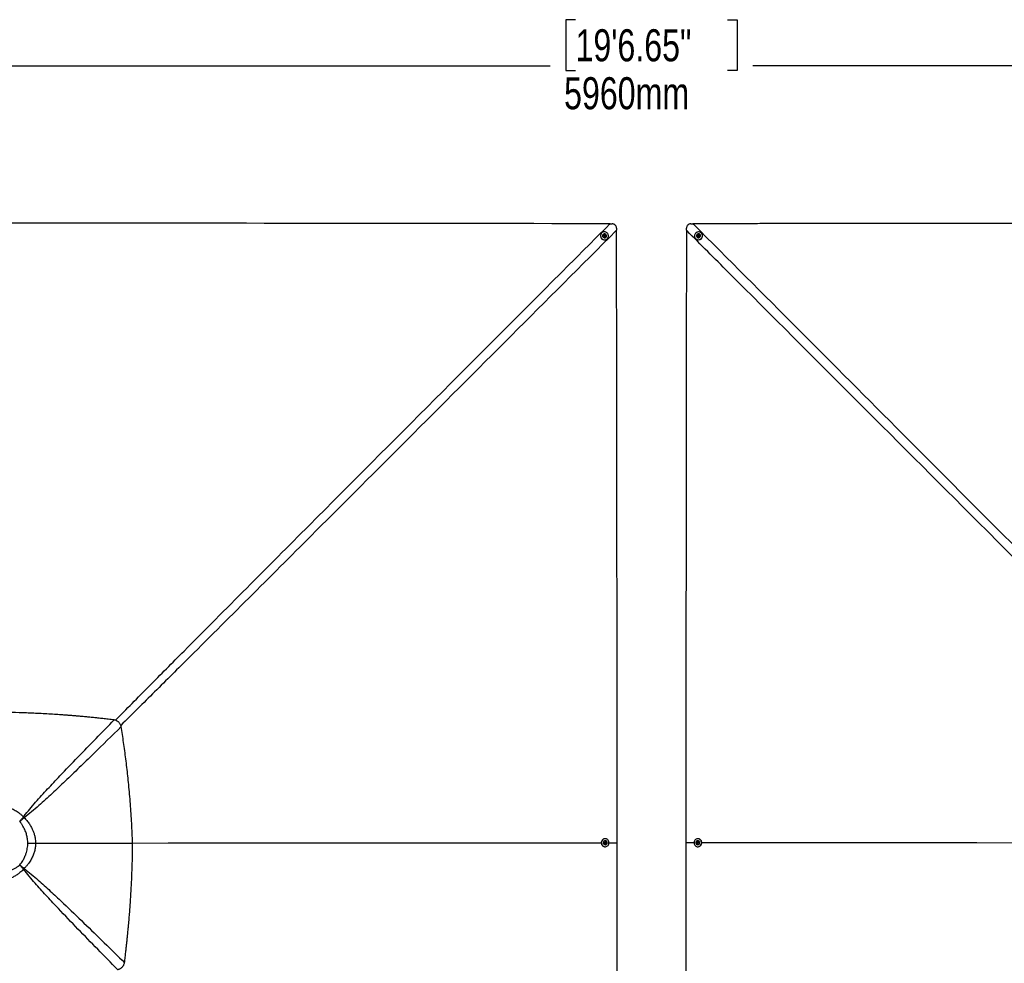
# Model space of a CAD drawing. Header units: millimetres. Extents: x 10 to 13239, y 20 to 10604.
# Tile 85 of 130: x 2469 to 4773, y 8396 to 10604. Entities that reach past the tile are written whole.
import ezdxf

# ---------------------------------------------------------------- set-up
doc = ezdxf.new("R2010")
doc.units = ezdxf.units.MM
doc.layers.add('COMPONENT_GEOMETRY', color=7, linetype='Continuous')
doc.styles.add('SLDTEXTSTYLE0', font='TXT', dxfattribs={"width": 0.75})
doc.dimstyles.new('SLDDIMSTYLE0', dxfattribs={"dimtxt": 75, "dimasz": 3.302, "dimexe": 0, "dimexo": 0.0625, "dimgap": 18.75, "dimtad": 0, "dimtih": 1, "dimtoh": 1, "dimdec": 0, "dimrnd": 1e-09, "dimzin": 12, "dimdsep": 46, "dimtxsty": 'SLDTEXTSTYLE0', "dimsah": 1, "dimcen": 0.09, "dimadec": 0, "dimazin": 3, "dimtfac": 1, "dimtdec": 0, "dimtofl": 0, "dimtmove": 0, "dimatfit": 3, "dimfxl": 1, "dimfrac": 2, "dimtolj": 1, "dimtzin": 12, "dimarcsym": 0})

# ---------------------------------------------------------------- blocks, each defined once
blk = doc.blocks.new('_D')
at = {"layer": 'COMPONENT_GEOMETRY', "color": 7}
for p, q in [((3769.6, 10604.5), (3746.7, 10604.5)), ((3746.7, 10604.5), (3746.7, 10485.4)), ((4125.1, 10604.5), (4148, 10604.5)), ((4148, 10604.5), (4148, 10485.4)), ((967.3, 8679.9), (967.3, 10499.6)), ((967.3, 10496.4), (3710.5, 10496.4)), ((3746.7, 10485.4), (3769.6, 10485.4)), ((4148, 10485.4), (4125.1, 10485.4)), ((6927.4, 10496.4), (4184.2, 10496.4)), ((6927.4, 8679.9), (6927.4, 10499.6))]:
    blk.add_line(p, q, dxfattribs=at)
for points in [[(967.3, 10496.4), (970.6, 10495.9), (970.6, 10496.9)], [(6927.4, 10496.4), (6924.1, 10496.9), (6924.1, 10495.9)]]:
    blk.add_solid(points, dxfattribs=at)
at = {"layer": 'COMPONENT_GEOMETRY', "color": 7, "char_height": 75, "attachment_point": 1, "style": 'SLDTEXTSTYLE0'}
for s, insert in [('19\'6.65"', (3769.6, 10582.1)), ('5960mm', (3742.8, 10469.9))]:
    blk.add_mtext(s, dxfattribs=dict(at, insert=insert))

msp = doc.modelspace()

# ---------------------------------------------------------------- linework, layer by layer
at = {"color": 7, "linetype": 'Continuous', "lineweight": 25}
for p, q in [((3850.35, 10126.99), (3854.98, 10126.93)), ((3865.59, 10116.31), (3865.65, 10111.7)), ((4029.04, 10111.68), (4029.1, 10116.31)), ((4039.72, 10126.92), (4044.36, 10126.99)), ((3830.78, 10105.37), (3830.41, 10105.01)), ((3834.12, 10102.14), (3834.04, 10102.06)), ((3836.29, 10098.98), (3836.83, 10100.56)), ((3837.42, 10097.66), (3836.29, 10098.98)), ((3836.73, 10100.28), (3837.33, 10100.38)), ((3836.83, 10100.56), (3838.49, 10100.83)), ((3837.33, 10100.38), (3838.16, 10100.51)), ((3839.08, 10097.93), (3837.42, 10097.66)), ((3838.16, 10100.51), (3838.49, 10100.83)), ((3838.16, 10100.51), (3838.73, 10099.85)), ((3838.49, 10100.83), (3839.61, 10099.51)), ((3838.73, 10099.85), (3839.29, 10099.19)), ((3839.02, 10098.4), (3838.85, 10097.89)), ((3839.29, 10099.19), (3839.02, 10098.4)), ((3839.61, 10099.51), (3839.08, 10097.93)), ((3839.29, 10099.19), (3839.61, 10099.51)), ((3840.72, 10095.3), (3840.8, 10095.38)), ((3843.62, 10091.64), (3843.99, 10091.99)), ((4050.7, 10091.99), (4051.06, 10091.64)), ((4053.89, 10095.38), (4053.97, 10095.3)), ((4055.15, 10099.78), (4056.47, 10100.91)), ((4055.42, 10098.12), (4055.15, 10099.78)), ((4055.48, 10099.46), (4055.15, 10099.78)), ((4057, 10097.58), (4055.42, 10098.12)), ((4055.48, 10099.46), (4056.13, 10100.02)), ((4055.61, 10098.63), (4055.48, 10099.46)), ((4055.71, 10098.02), (4055.61, 10098.63)), ((4056.13, 10100.02), (4056.79, 10100.59)), ((4056.47, 10100.91), (4058.05, 10100.37)), ((4056.79, 10100.59), (4056.47, 10100.91)), ((4056.79, 10100.59), (4057.58, 10100.32)), ((4058.32, 10098.71), (4057, 10097.58)), ((4057.58, 10100.32), (4058.09, 10100.15)), ((4058.05, 10100.37), (4058.32, 10098.71)), ((4060.64, 10102.06), (4060.56, 10102.14)), ((4064.27, 10105.01), (4063.91, 10105.37)), ((2479.75, 8737.12), (2477.85, 8739.04)), ((2469, 8728.4), (2469.19, 8728.21)), ((3839.14, 8688.02), (3838.48, 8688.03)), ((4056.21, 8688.03), (4055.55, 8688.02)), ((2506.28, 8677.73), (2506.27, 8677.73)), ((3838.44, 8669.23), (3839.08, 8669.22)), ((3838.75, 8677.88), (3838.88, 8679.61)), ((3840.06, 8676.89), (3838.75, 8677.88)), ((3838.88, 8679.61), (3840.32, 8680.35)), ((3839.1, 8673.87), (3839.24, 8673.87)), ((3839.27, 8683.37), (3839.12, 8683.37)), ((3840.17, 8677.27), (3839.81, 8677.08)), ((3839.96, 8680.16), (3840.36, 8679.86)), ((3841.5, 8677.64), (3840.06, 8676.89)), ((3840.89, 8677.64), (3840.17, 8677.27)), ((3840.32, 8680.35), (3841.63, 8679.36)), ((3840.36, 8679.86), (3841.02, 8679.36)), ((3840.95, 8678.5), (3840.89, 8677.64)), ((3840.89, 8677.64), (3841.5, 8677.64)), ((3841.02, 8679.36), (3840.95, 8678.5)), ((3841.02, 8679.36), (3841.63, 8679.36)), ((3841.63, 8679.36), (3841.5, 8677.64)), ((3847.6, 8678.63), (3867.37, 8678.64)), ((4027.32, 8678.63), (4027.32, 8678.64)), ((4053.06, 8677.88), (4053.19, 8679.61)), ((4054.37, 8676.89), (4053.06, 8677.88)), ((4053.67, 8677.88), (4053.06, 8677.88)), ((4053.19, 8679.61), (4054.63, 8680.35)), ((4053.8, 8679.61), (4053.19, 8679.61)), ((4053.67, 8677.88), (4053.73, 8678.75)), ((4054.32, 8677.39), (4053.67, 8677.88)), ((4053.73, 8678.75), (4053.8, 8679.61)), ((4053.8, 8679.61), (4054.52, 8679.98)), ((4054.73, 8677.08), (4054.32, 8677.39)), ((4055.81, 8677.63), (4054.37, 8676.89)), ((4054.52, 8679.98), (4054.87, 8680.16)), ((4054.63, 8680.35), (4055.94, 8679.36)), ((4055.56, 8683.37), (4055.41, 8683.37)), ((4055.44, 8673.87), (4055.59, 8673.87)), ((4055.61, 8669.22), (4056.25, 8669.23)), ((4055.94, 8679.36), (4055.81, 8677.63))]:
    msp.add_line(p, q, dxfattribs=at)
at = {"color": 8, "linetype": 'Continuous', "lineweight": 25}
msp.add_line((4047.09, 8678.63), (4027.32, 8678.64), dxfattribs=at)
at = {"color": 7, "linetype": 'Continuous', "lineweight": 25, "flags": 128}
for points in [[(3850.35, 10126.99), (3839.85, 10127), (3797.82, 10127.05), (3755.8, 10127.1), (3713.78, 10127.14), (3671.75, 10127.19), (3629.73, 10127.24), (3587.71, 10127.29), (3545.68, 10127.33), (3503.66, 10127.38), (3461.64, 10127.43), (3419.61, 10127.48), (3377.59, 10127.53), (3335.57, 10127.57), (3293.54, 10127.62), (3251.52, 10127.67), (3209.5, 10127.72), (3167.47, 10127.77), (3083.43, 10127.87), (3041.4, 10127.91), (2999.38, 10127.96), (2957.36, 10128.01), (2915.33, 10128.06), (2873.31, 10128.11), (2831.29, 10128.16), (2789.26, 10128.21), (2747.24, 10128.26), (2705.22, 10128.31), (2663.19, 10128.36), (2621.17, 10128.41), (2579.15, 10128.46), (2537.12, 10128.51), (2495.1, 10128.57), (2417.35, 10128.66)], [(3845.34, 10093.73), (3846.09, 10095.34), (3846.5, 10097.07), (3846.56, 10098.87), (3846.27, 10100.66), (3845.63, 10102.38), (3844.68, 10103.95), (3843.45, 10105.32), (3841.98, 10106.43), (3840.34, 10107.25), (3838.59, 10107.74), (3836.79, 10107.88), (3835.01, 10107.67), (3833.32, 10107.11), (3831.79, 10106.23), (3830.47, 10105.05), (3829.42, 10103.64), (3828.68, 10102.03), (3828.27, 10100.29), (3828.21, 10098.49), (3828.5, 10096.7), (3829.13, 10094.99), (3830.08, 10093.42), (3831.31, 10092.04), (3832.78, 10090.93), (3834.42, 10090.11), (3836.18, 10089.62), (3837.98, 10089.48), (3839.76, 10089.7), (3841.44, 10090.26), (3842.98, 10091.14), (3844.29, 10092.31), (3845.34, 10093.73)], [(3840.93, 10101.69), (3839.97, 10102.56), (3838.83, 10103.14), (3837.58, 10103.4), (3836.32, 10103.31), (3835.15, 10102.89), (3834.14, 10102.16), (3833.39, 10101.18), (3832.94, 10100.02), (3832.82, 10098.76), (3833.05, 10097.51), (3833.6, 10096.35), (3834.44, 10095.37), (3835.5, 10094.63), (3836.71, 10094.21), (3837.98, 10094.12), (3839.21, 10094.38), (3840.3, 10094.96), (3841.19, 10095.82), (3841.8, 10096.9), (3842.09, 10098.12), (3842.03, 10099.39), (3841.64, 10100.61), (3840.93, 10101.69)], [(3839.69, 10100.71), (3838.97, 10101.29), (3838.09, 10101.56), (3837.19, 10101.47), (3836.41, 10101.05), (3835.86, 10100.35), (3835.63, 10099.49), (3835.76, 10098.58), (3836.22, 10097.78), (3836.94, 10097.2), (3837.82, 10096.93), (3838.71, 10097.02), (3839.5, 10097.44), (3840.04, 10098.14), (3840.27, 10099.01), (3840.15, 10099.91), (3839.69, 10100.71)], [(3867.37, 8678.64), (3867.36, 8689.15), (3867.31, 8731.17), (3867.26, 8773.19), (3867.2, 8815.22), (3867.1, 8899.27), (3867.05, 8941.29), (3867, 8983.31), (3866.94, 9025.34), (3866.89, 9067.36), (3866.84, 9109.38), (3866.79, 9151.41), (3866.74, 9193.43), (3866.69, 9235.45), (3866.64, 9277.48), (3866.59, 9319.5), (3866.54, 9361.53), (3866.49, 9403.55), (3866.43, 9445.57), (3866.38, 9487.6), (3866.33, 9529.62), (3866.28, 9571.64), (3866.23, 9613.67), (3866.14, 9697.72), (3866.09, 9739.74), (3866.04, 9781.76), (3865.99, 9823.79), (3865.94, 9865.81), (3865.89, 9907.83), (3865.84, 9949.86), (3865.79, 9991.88), (3865.74, 10033.9), (3865.7, 10072.8), (3865.65, 10111.7)], [(4029.04, 10111.68), (4029.03, 10102.65), (4029.02, 10092.15), (4028.99, 10071.14), (4028.95, 10029.11), (4028.9, 9987.09), (4028.85, 9945.06), (4028.8, 9903.04), (4028.75, 9861.01), (4028.7, 9818.99), (4028.65, 9776.96), (4028.6, 9734.94), (4028.55, 9692.92), (4028.5, 9650.89), (4028.46, 9608.87), (4028.36, 9524.82), (4028.31, 9482.79), (4028.26, 9440.77), (4028.21, 9398.75), (4028.19, 9388.24), (4028.16, 9358.03), (4028.12, 9327.83), (4028.08, 9297.62), (4028.01, 9237.21), (4027.97, 9207.01), (4027.9, 9146.6), (4027.86, 9116.39), (4027.79, 9055.98), (4027.75, 9025.78), (4027.68, 8965.37), (4027.6, 8904.96), (4027.32, 8678.64)], [(4062.26, 10106.64), (4060.66, 10107.39), (4058.92, 10107.8), (4057.12, 10107.86), (4055.33, 10107.57), (4053.62, 10106.94), (4052.05, 10105.99), (4050.68, 10104.76), (4049.56, 10103.29), (4048.74, 10101.65), (4048.25, 10099.89), (4048.11, 10098.09), (4048.32, 10096.31), (4048.88, 10094.62), (4049.76, 10093.09), (4050.93, 10091.77), (4052.35, 10090.72), (4053.96, 10089.97), (4055.69, 10089.56), (4057.49, 10089.5), (4059.28, 10089.79), (4060.99, 10090.43), (4062.57, 10091.38), (4063.94, 10092.61), (4065.05, 10094.07), (4065.87, 10095.71), (4066.36, 10097.47), (4066.5, 10099.27), (4066.29, 10101.05), (4065.73, 10102.74), (4064.85, 10104.27), (4063.68, 10105.59), (4062.26, 10106.64)], [(4054.3, 10102.24), (4053.44, 10101.28), (4052.85, 10100.13), (4052.59, 10098.88), (4052.68, 10097.62), (4053.1, 10096.45), (4053.83, 10095.44), (4054.81, 10094.69), (4055.97, 10094.23), (4057.22, 10094.11), (4058.47, 10094.34), (4059.63, 10094.89), (4060.62, 10095.73), (4061.35, 10096.8), (4061.77, 10098.01), (4061.86, 10099.28), (4061.61, 10100.5), (4061.03, 10101.6), (4060.17, 10102.49), (4059.09, 10103.1), (4057.87, 10103.39), (4056.6, 10103.33), (4055.38, 10102.94), (4054.3, 10102.24)], [(4055.27, 10100.98), (4054.69, 10100.26), (4054.42, 10099.38), (4054.51, 10098.49), (4054.93, 10097.7), (4055.63, 10097.15), (4056.49, 10096.93), (4057.4, 10097.05), (4058.2, 10097.51), (4058.78, 10098.23), (4059.05, 10099.11), (4058.96, 10100.01), (4058.54, 10100.79), (4057.84, 10101.34), (4056.98, 10101.57), (4056.07, 10101.44), (4055.27, 10100.98)], [(2469, 8728.4), (2470.13, 8729.74), (2471.25, 8731.09), (2472.37, 8732.44), (2473.48, 8733.78), (2474.59, 8735.11), (2475.69, 8736.43), (2476.77, 8737.74), (2477.85, 8739.04)], [(2479.75, 8737.12), (2478.47, 8736.03), (2477.17, 8734.93), (2475.86, 8733.83), (2474.54, 8732.71), (2473.21, 8731.59), (2471.87, 8730.47), (2470.53, 8729.34), (2469.19, 8728.21)], [(3838.45, 8688.03), (3837.81, 8688), (3836.14, 8687.69), (3834.56, 8687.03), (3833.12, 8686.05), (3831.89, 8684.78), (3830.91, 8683.28), (3830.22, 8681.59), (3829.85, 8679.8), (3829.8, 8677.95), (3830.09, 8676.14), (3830.69, 8674.42), (3831.6, 8672.86), (3832.76, 8671.52), (3834.14, 8670.46), (3835.69, 8669.71), (3837.34, 8669.3), (3838.39, 8669.23)], [(3841.39, 8669.56), (3842.98, 8670.22), (3844.41, 8671.2), (3845.64, 8672.47), (3846.62, 8673.97), (3847.31, 8675.66), (3847.68, 8677.45), (3847.73, 8679.3), (3847.45, 8681.11), (3846.84, 8682.83), (3845.94, 8684.39), (3844.77, 8685.73), (3843.39, 8686.79), (3841.84, 8687.54), (3840.19, 8687.95), (3838.5, 8688), (3836.83, 8687.69), (3835.24, 8687.03), (3833.81, 8686.05), (3832.58, 8684.78), (3831.6, 8683.27), (3830.91, 8681.59), (3830.54, 8679.79), (3830.49, 8677.95), (3830.77, 8676.14), (3831.38, 8674.41), (3832.28, 8672.86), (3833.45, 8671.52), (3834.83, 8670.45), (3836.38, 8669.7), (3838.03, 8669.3), (3839.72, 8669.25), (3841.39, 8669.56)], [(4053.29, 8687.69), (4051.71, 8687.03), (4050.28, 8686.05), (4049.05, 8684.79), (4048.07, 8683.28), (4047.38, 8681.6), (4047, 8679.8), (4046.96, 8677.96), (4047.24, 8676.14), (4047.85, 8674.42), (4048.75, 8672.86), (4049.92, 8671.53), (4051.3, 8670.46), (4052.85, 8669.71), (4054.5, 8669.3), (4056.19, 8669.25), (4057.86, 8669.56), (4059.44, 8670.22), (4060.88, 8671.2), (4062.11, 8672.46), (4063.09, 8673.97), (4063.78, 8675.65), (4064.15, 8677.45), (4064.2, 8679.29), (4063.91, 8681.1), (4063.31, 8682.82), (4062.4, 8684.38), (4061.24, 8685.72), (4059.86, 8686.79), (4058.31, 8687.54), (4056.66, 8687.95), (4054.96, 8688), (4053.29, 8687.69)], [(4056.3, 8669.23), (4056.88, 8669.25), (4058.55, 8669.56), (4060.13, 8670.22), (4061.57, 8671.2), (4062.8, 8672.46), (4063.77, 8673.97), (4064.47, 8675.65), (4064.84, 8677.45), (4064.89, 8679.29), (4064.6, 8681.11), (4064, 8682.83), (4063.09, 8684.39), (4061.93, 8685.73), (4060.54, 8686.79), (4059, 8687.54), (4057.35, 8687.95), (4056.24, 8688.03)], [(2733.33, 8677.92), (2816.11, 8677.97), (3166.57, 8678.19), (3593.46, 8678.47), (3829.94, 8678.62)], [(3843.61, 8678.24), (3843.55, 8679.53), (3843.16, 8680.76), (3842.49, 8681.82), (3841.58, 8682.65), (3840.49, 8683.18), (3839.32, 8683.37), (3838.14, 8683.21), (3837.04, 8682.71), (3836.11, 8681.91), (3835.41, 8680.86), (3835, 8679.65), (3834.9, 8678.36), (3835.13, 8677.09), (3835.66, 8675.93), (3836.46, 8674.98), (3837.47, 8674.29), (3838.61, 8673.93), (3839.8, 8673.91), (3840.95, 8674.24), (3841.97, 8674.9), (3842.79, 8675.84), (3843.35, 8676.98), (3843.61, 8678.24)], [(3842.37, 8678.43), (3842.27, 8679.35), (3841.86, 8680.16), (3841.19, 8680.73), (3840.37, 8680.99), (3839.52, 8680.88), (3838.78, 8680.43), (3838.25, 8679.7), (3838.02, 8678.81), (3838.11, 8677.89), (3838.53, 8677.08), (3839.19, 8676.51), (3840.01, 8676.25), (3840.86, 8676.36), (3841.6, 8676.81), (3842.13, 8677.54), (3842.37, 8678.43)], [(3867.2, 8364.3), (3867.23, 8407.13), (3867.25, 8449.96), (3867.27, 8492.8), (3867.3, 8535.63), (3867.32, 8578.46), (3867.34, 8621.29), (3867.37, 8678.63)], [(4027.32, 8678.63), (4027.32, 8667.92), (4027.35, 8625.09), (4027.37, 8582.25), (4027.39, 8539.42), (4027.42, 8496.59), (4027.44, 8453.75), (4027.49, 8368.09)], [(4051.08, 8679.01), (4051.14, 8677.72), (4051.52, 8676.5), (4052.2, 8675.43), (4053.11, 8674.6), (4054.19, 8674.07), (4055.37, 8673.87), (4056.55, 8674.03), (4057.65, 8674.53), (4058.58, 8675.33), (4059.28, 8676.38), (4059.69, 8677.59), (4059.79, 8678.88), (4059.56, 8680.15), (4059.03, 8681.31), (4058.23, 8682.27), (4057.22, 8682.95), (4056.08, 8683.32), (4054.89, 8683.34), (4053.74, 8683.01), (4052.72, 8682.35), (4051.89, 8681.42), (4051.33, 8680.28), (4051.08, 8679.01)], [(4052.32, 8678.82), (4052.42, 8677.89), (4052.83, 8677.08), (4053.5, 8676.51), (4054.32, 8676.25), (4055.16, 8676.36), (4055.91, 8676.81), (4056.44, 8677.54), (4056.67, 8678.43), (4056.57, 8679.35), (4056.16, 8680.16), (4055.49, 8680.73), (4054.67, 8680.99), (4053.83, 8680.88), (4053.08, 8680.43), (4052.55, 8679.71), (4052.32, 8678.82)], [(2477.97, 8616.89), (2476.89, 8618.1), (2475.79, 8619.31), (2474.69, 8620.54), (2473.57, 8621.77), (2472.45, 8623.01), (2471.33, 8624.26), (2470.2, 8625.51), (2469.07, 8626.76)], [(2469.19, 8626.89), (2470.47, 8625.79), (2471.75, 8624.69), (2473.02, 8623.59), (2474.29, 8622.5), (2475.55, 8621.41), (2476.8, 8620.33), (2478.04, 8619.26), (2479.27, 8618.21)]]:
    msp.add_lwpolyline(points, dxfattribs=at)
at = {"color": 8, "linetype": 'Continuous', "lineweight": 25, "flags": 128}
msp.add_lwpolyline([(5165, 8677.83), (5037.97, 8677.92), (4708.55, 8678.15), (4296.78, 8678.45), (4064.82, 8678.62)], dxfattribs=at)
at = {"color": 7, "linetype": 'Continuous', "lineweight": 25}
for centre, radius, start, end in [((3837.24, 10098.54), 9.41, 136.56665, 312.7198), ((3837.5, 10098.8), 4.75, 136.64625, 312.63765), ((3837.55, 10099), 1.4, 99.03157, 129.61762), ((3837.56, 10098.87), 1.52, 40.13803, 98.5812), ((3837.71, 10098.84), 1.38, 315.22854, 341.42944), ((3837.59, 10098.87), 1.5, 341.96619, 41.06336), ((4057.44, 10098.54), 9.41, 227.28, 43.43355), ((4057.19, 10098.8), 4.75, 227.36328, 43.35282), ((4057.12, 10098.86), 1.53, 130.14583, 188.55069), ((4059.69, 10100.08), 4.33, 199.52586, 209.4305), ((4057.12, 10098.89), 1.5, 71.91888, 131.06991), ((4057.14, 10099.01), 1.38, 45.45355, 71.3989), ((3839.42, 8678.62), 4.76, 93.60788, 266.03117), ((3839.57, 8678.41), 1.29, 277.5543, 297.37914), ((3839.57, 8678.8), 1.32, 52.87042, 78.24167), ((3839.45, 8678.59), 1.5, 298.45441, 356.64981), ((3839.41, 8678.64), 1.55, 355.02177, 52.01548), ((4055.23, 8678.66), 1.5, 118.41306, 176.64861), ((4055.28, 8678.61), 1.55, 175.03145, 231.98833), ((4055.12, 8678.44), 1.31, 232.76334, 258.52337), ((4055.11, 8678.83), 1.29, 97.73413, 117.32914), ((4055.26, 8678.62), 4.76, 273.97052, 86.39044)]:
    msp.add_arc(centre, radius, start, end, dxfattribs=at)
at = {"color": 8, "linetype": 'Continuous', "lineweight": 25}
for points, knots in [([(2692.96, 8965.06), (2719.11, 8991.52), (2772.56, 9045.61), (2923.81, 9197.92), (3244.68, 9520.09), (3576.68, 9852.78), (3811.23, 10087.79), (3849.89, 10126.53), (3850.35, 10126.99)], [0, 0, 0, 0, 0.0681014, 0.1391744, 0.3927392, 0.8998837, 0.9988123, 1, 1, 1, 1]), ([(4044.36, 10126.99), (4044.81, 10126.53), (4208.51, 9962.51), (4442.76, 9727.78), (4726.77, 9442.93), (4897.9, 9271.16), (5025.61, 9142.72), (5129.01, 9038.55), (5182.03, 8984.83), (5207.97, 8958.54)], [0, 0, 0, 0, 0.001181, 0.4214955, 0.6032047, 0.7329044, 0.8626041, 0.9327543, 1, 1, 1, 1]), ([(3865.65, 10111.7), (3865.19, 10111.24), (3701.65, 9947.58), (3466.96, 9712.72), (3134.61, 9380.42), (2937.88, 9183.96), (2785.89, 9032.62), (2731.98, 8979.21), (2705.59, 8953.07)], [0, 0, 0, 0, 0.0011883, 0.4232836, 0.6074368, 0.8610751, 0.9320015, 1, 1, 1, 1]), ([(5195.6, 8946.81), (5169.39, 8972.75), (5115.85, 9025.73), (5011.92, 9129.16), (4883.72, 9256.98), (4581.08, 9559.3), (4296.71, 9843.83), (4062.29, 10078.39), (4029.5, 10111.22), (4029.04, 10111.68)], [0, 0, 0, 0, 0.0671482, 0.1371521, 0.2668883, 0.3966247, 0.9155846, 0.9988185, 1, 1, 1, 1])]:
    msp.add_open_spline(points, degree=3, knots=knots, dxfattribs=at)
at = {"color": 7, "linetype": 'Continuous', "lineweight": 25}
for points, knots in [([(3865.59, 10116.31), (3865.54, 10116.98), (3865.44, 10118.31), (3864.89, 10120.23), (3864.01, 10122), (3862.51, 10123.99), (3860.1, 10125.82), (3857.3, 10126.77), (3855.57, 10126.89), (3854.98, 10126.93)], [0, 0, 0, 0, 0.1200822, 0.2400954, 0.3582259, 0.4762931, 0.6866152, 0.8927773, 1, 1, 1, 1]), ([(4039.72, 10126.92), (4039.05, 10126.87), (4037.72, 10126.78), (4035.81, 10126.22), (4034.03, 10125.34), (4032.04, 10123.84), (4030.22, 10121.43), (4029.26, 10118.63), (4029.14, 10116.9), (4029.1, 10116.31)], [0, 0, 0, 0, 0.1200965, 0.2401264, 0.3582684, 0.4763562, 0.6866708, 0.892876, 1, 1, 1, 1]), ([(5477.34, 10128.66), (5473.84, 10128.65), (5456.33, 10128.63), (5424.81, 10128.59), (5382.79, 10128.54), (5326.76, 10128.47), (5270.72, 10128.4), (5214.69, 10128.34), (5172.67, 10128.29), (5130.64, 10128.24), (5088.62, 10128.19), (5046.6, 10128.14), (5004.57, 10128.09), (4962.55, 10128.04), (4920.53, 10127.99), (4878.5, 10127.94), (4836.48, 10127.89), (4794.45, 10127.84), (4752.43, 10127.79), (4710.41, 10127.74), (4668.38, 10127.69), (4626.36, 10127.64), (4584.33, 10127.6), (4528.3, 10127.53), (4472.27, 10127.47), (4416.24, 10127.4), (4374.21, 10127.36), (4332.19, 10127.31), (4290.17, 10127.26), (4248.14, 10127.21), (4206.12, 10127.17), (4164.1, 10127.12), (4123.13, 10127.07), (4083.21, 10127.03), (4057.31, 10127), (4044.36, 10126.99)], [0, 0, 0, 0, 0.0073315, 0.0366577, 0.0659838, 0.0953099, 0.1539621, 0.1832883, 0.2126144, 0.2419405, 0.2712666, 0.3005927, 0.3299188, 0.3592449, 0.388571, 0.4178971, 0.4472232, 0.4765493, 0.5058755, 0.5352016, 0.5645277, 0.5938538, 0.6231799, 0.652506, 0.7111583, 0.7404844, 0.7698105, 0.7991366, 0.8284627, 0.8577888, 0.887115, 0.9164411, 0.9457672, 0.9728836, 1, 1, 1, 1]), ([(2690.19, 8965.86), (2685.57, 8966.41), (2676.73, 8967.46), (2664.06, 8968.89), (2652.59, 8970.14), (2643.4, 8971.11), (2636.25, 8971.83), (2630.91, 8972.37), (2625.82, 8972.86), (2620.1, 8973.41), (2612.96, 8974.07), (2604.56, 8974.82), (2595.69, 8975.58), (2587.03, 8976.3), (2578.58, 8976.96), (2570.35, 8977.57), (2562.34, 8978.15), (2545.34, 8979.3), (2519.51, 8980.8), (2485.03, 8982.26), (2451.34, 8983.2), (2429.15, 8983.4), (2418.19, 8983.5)], [0, 0, 0, 0, 0.0511567, 0.0979328, 0.1402737, 0.1781276, 0.1996061, 0.2192866, 0.2371616, 0.2558194, 0.282561, 0.3159834, 0.3486286, 0.3804871, 0.4115521, 0.441817, 0.471277, 0.499959, 0.6292543, 0.7558506, 0.8794998, 1, 1, 1, 1]), ([(2477.85, 8739.04), (2478.39, 8739.74), (2483.16, 8745.96), (2492.48, 8757.42), (2510.72, 8778.53), (2534.25, 8804.41), (2567.39, 8839.53), (2605.15, 8878.9), (2647.57, 8922.46), (2675.99, 8951.39), (2690.19, 8965.86)], [0, 0, 0, 0, 0.0085004, 0.0755545, 0.142618, 0.2780365, 0.4134652, 0.6089742, 0.8044871, 1, 1, 1, 1]), ([(2706.52, 8950.28), (2706.23, 8951.23), (2705.66, 8953.11), (2704.37, 8955.81), (2702.74, 8958.31), (2700.92, 8960.31), (2699.14, 8961.83), (2697.47, 8962.98), (2695.45, 8964.09), (2693.02, 8965.11), (2691.15, 8965.61), (2690.19, 8965.86)], [0, 0, 0, 0, 0.12619311, 0.24653003, 0.37518011, 0.50160316, 0.58520239, 0.66991576, 0.75644673, 0.87515007, 1, 1, 1, 1]), ([(2706.52, 8950.28), (2684.78, 8928.88), (2652.16, 8896.79), (2608.44, 8854.27), (2576.36, 8823.42), (2550, 8798.51), (2529.4, 8779.5), (2513.49, 8765.21), (2497.09, 8750.9), (2485.53, 8741.71), (2479.75, 8737.12)], [0, 0, 0, 0, 0.2936454, 0.4404758, 0.5873052, 0.7224843, 0.7900915, 0.8576975, 0.9288188, 1, 1, 1, 1]), ([(2733.33, 8677.91), (2732.66, 8693.25), (2731.32, 8723.8), (2728.2, 8769.33), (2724.97, 8806.29), (2722.03, 8834.73), (2719.78, 8854.75), (2717.39, 8874.47), (2714.85, 8893.88), (2712.2, 8912.97), (2709.43, 8931.74), (2707.49, 8944.13), (2706.52, 8950.28)], [0, 0, 0, 0, 0.16816438, 0.33496857, 0.49995282, 0.57455156, 0.64814811, 0.72070147, 0.79218408, 0.86257239, 0.93185015, 1, 1, 1, 1]), ([(2418.45, 8766.03), (2419.77, 8765.97), (2424.16, 8765.76), (2431.57, 8764.7), (2440.52, 8762.46), (2449.62, 8759.08), (2458.68, 8754.46), (2466.51, 8749.18), (2472.87, 8743.98), (2476.19, 8740.69), (2477.85, 8739.04)], [0, 0, 0, 0, 0.0593681, 0.1969913, 0.3350483, 0.4726965, 0.631533, 0.7903928, 0.8951923, 1, 1, 1, 1]), ([(2479.75, 8737.12), (2480.23, 8736.64), (2482.96, 8733.93), (2487.61, 8728.62), (2493.15, 8720.83), (2497.54, 8713.01), (2500.87, 8705.35), (2503.31, 8697.97), (2504.96, 8690.85), (2505.94, 8684.09), (2506.17, 8679.85), (2506.28, 8677.73)], [0, 0, 0, 0, 0.0304336, 0.1735145, 0.3169746, 0.4600103, 0.57634, 0.69291, 0.8092238, 0.9045997, 1, 1, 1, 1]), ([(2488.15, 8677.59), (2487.91, 8680.95), (2487.44, 8687.5), (2485.38, 8697.12), (2482.72, 8705.26), (2479.72, 8712.09), (2476.7, 8717.71), (2473.24, 8723.14), (2470.54, 8726.52), (2469.19, 8728.21)], [0, 0, 0, 0, 0.1834491, 0.3579596, 0.5346463, 0.6494773, 0.7643046, 0.8821548, 1, 1, 1, 1]), ([(2469.19, 8626.89), (2470.46, 8628.43), (2473.01, 8631.54), (2476.85, 8637.31), (2480.6, 8644.26), (2483.56, 8651.67), (2485.6, 8658.55), (2486.93, 8664.77), (2487.84, 8671.13), (2488.05, 8675.43), (2488.15, 8677.59)], [0, 0, 0, 0, 0.1087004, 0.2180993, 0.3764885, 0.5369116, 0.651363, 0.765818, 0.8829077, 1, 1, 1, 1]), ([(2506.27, 8677.73), (2506.24, 8676.7), (2506.09, 8672.51), (2505.18, 8665.2), (2502.99, 8655.99), (2499.62, 8646.71), (2494.97, 8637.57), (2489.67, 8629.7), (2484.37, 8623.27), (2480.97, 8619.89), (2479.27, 8618.21)], [0, 0, 0, 0, 0.0463742, 0.1871603, 0.3284384, 0.4692554, 0.6275796, 0.7859267, 0.8929619, 1, 1, 1, 1]), ([(2488.15, 8677.59), (2488.21, 8677.59), (2489.13, 8677.59), (2492.66, 8677.62), (2498.8, 8677.66), (2503.76, 8677.71), (2506.27, 8677.73)], [0, 0, 0, 0, 0.00898726, 0.14957787, 0.56871434, 1, 1, 1, 1]), ([(2506.28, 8677.73), (2520.61, 8677.75), (2558.45, 8677.79), (2634.14, 8677.84), (2695.49, 8677.88), (2733.33, 8677.91)], [0, 0, 0, 0, 0.1894251, 0.49998982, 1, 1, 1, 1]), ([(2714.32, 8397.83), (2714.85, 8402.16), (2715.86, 8410.41), (2717.24, 8422.19), (2718.44, 8432.78), (2719.47, 8442.15), (2720.25, 8449.55), (2720.84, 8455.2), (2721.26, 8459.33), (2721.62, 8462.93), (2721.99, 8466.6), (2722.43, 8471.17), (2723.03, 8477.46), (2723.73, 8484.98), (2724.45, 8493.04), (2725.13, 8500.92), (2725.77, 8508.61), (2726.36, 8516.12), (2726.92, 8523.44), (2727.45, 8530.57), (2728.63, 8547.31), (2730.23, 8573.51), (2731.83, 8608.98), (2732.9, 8643.71), (2733.19, 8666.6), (2733.33, 8677.91)], [0, 0, 0, 0, 0.046523, 0.0887838, 0.1267323, 0.1603175, 0.1894954, 0.2061967, 0.2209862, 0.2338571, 0.2448033, 0.2604284, 0.2828485, 0.3123109, 0.3411202, 0.3692705, 0.3967547, 0.4235679, 0.4497048, 0.4751609, 0.4999622, 0.6289572, 0.7554622, 0.8792149, 1, 1, 1, 1]), ([(3867.37, 8678.63), (3867.37, 8678.63), (3867.37, 8678.63), (3867.37, 8678.64), (3867.37, 8678.64)], [0, 0, 0, 0, 0.173907, 1, 1, 1, 1]), ([(2418.37, 8608.1), (2420.16, 8608.12), (2423.75, 8608.18), (2430.52, 8608.83), (2438.59, 8610.36), (2446.92, 8613.05), (2454.1, 8616.31), (2460.18, 8619.82), (2465.16, 8623.36), (2468, 8625.83), (2469.07, 8626.76)], [0, 0, 0, 0, 0.0973941, 0.19478499, 0.36853609, 0.54225129, 0.66899711, 0.79603656, 0.92275395, 1, 1, 1, 1]), ([(2477.97, 8616.89), (2476.8, 8615.64), (2473.69, 8612.3), (2468.13, 8607.38), (2461.2, 8602.35), (2453.98, 8598.18), (2446.57, 8594.87), (2439.09, 8592.37), (2431.84, 8590.76), (2424.95, 8589.85), (2420.64, 8589.74), (2418.48, 8589.69)], [0, 0, 0, 0, 0.0762392, 0.20309, 0.3302607, 0.4570782, 0.5739182, 0.6910465, 0.807867, 0.9039347, 1, 1, 1, 1]), ([(2469.19, 8626.89), (2469.18, 8626.88), (2469.14, 8626.83), (2469.1, 8626.79), (2469.07, 8626.76)], [0, 0, 0, 0, 0.304881, 1, 1, 1, 1]), ([(2477.97, 8616.89), (2478.27, 8617.19), (2478.71, 8617.63), (2479.14, 8618.07), (2479.27, 8618.21)], [0, 0, 0, 0, 0.6953321, 1, 1, 1, 1]), ([(2698.13, 8381.85), (2682.62, 8397.61), (2651.6, 8429.14), (2605.32, 8476.62), (2566.03, 8517.62), (2533.65, 8552.05), (2512.04, 8575.86), (2494.68, 8595.9), (2484.61, 8608.22), (2479.17, 8615.33), (2477.97, 8616.89)], [0, 0, 0, 0, 0.2056995, 0.4113992, 0.6170928, 0.734471, 0.8518425, 0.9167606, 0.9816704, 1, 1, 1, 1]), ([(2479.27, 8618.21), (2480.83, 8617.01), (2487.93, 8611.56), (2500.22, 8601.47), (2520.24, 8584.1), (2544.03, 8562.48), (2578.47, 8530.07), (2619.49, 8490.74), (2667, 8444.4), (2698.55, 8413.36), (2714.32, 8397.83)], [0, 0, 0, 0, 0.0183102, 0.0831717, 0.1480414, 0.2653572, 0.3826796, 0.5884492, 0.7942245, 1, 1, 1, 1]), ([(2698.13, 8381.85), (2698.79, 8382.02), (2700.08, 8382.34), (2701.94, 8382.99), (2704.07, 8383.93), (2706.38, 8385.31), (2708.48, 8387.06), (2710.08, 8388.82), (2711.3, 8390.48), (2712.48, 8392.51), (2713.55, 8394.96), (2714.06, 8396.86), (2714.32, 8397.83)], [0, 0, 0, 0, 0.084537, 0.1659775, 0.2447429, 0.3736133, 0.4992799, 0.5835224, 0.6686455, 0.7554589, 0.8745431, 1, 1, 1, 1])]:
    msp.add_open_spline(points, degree=3, knots=knots, dxfattribs=at)

# ---------------------------------------------------------------- dimensions: what is measured, and where the dimension line sits
at = {"layer": 'COMPONENT_GEOMETRY', "color": 7}
dim = msp.add_linear_dim(base=(6927.36, 10496.43), p1=(967.33, 8678.64), p2=(6927.36, 8678.64), angle=0, dimstyle='SLDDIMSTYLE0', dxfattribs=at)
dim.commit()
dim.dimension.update_dxf_attribs({"geometry": '_D', "text_midpoint": (3947.35, 10496.43), "dimtype": 160})

doc.saveas('drawing.dxf')
